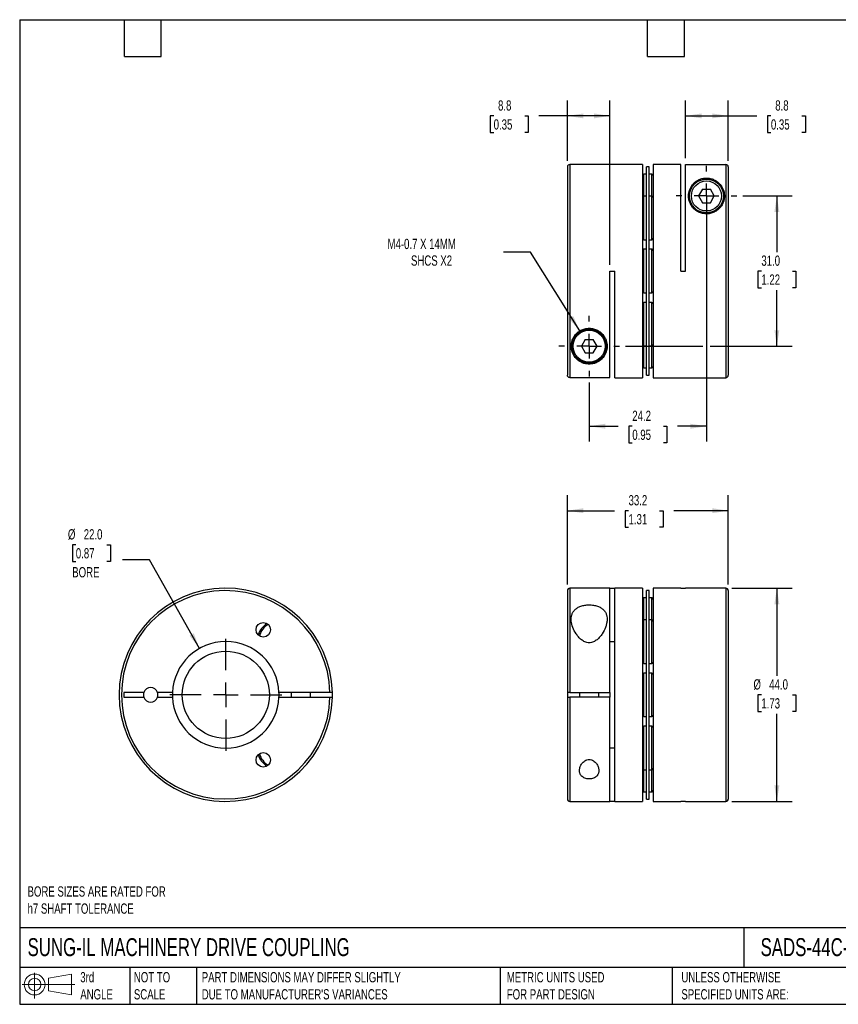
# Model space of a CAD drawing. Header units: millimetres. Extents: x 6 to 273, y 6 to 210.
# Tile 1 of 2: x 6 to 175, y 6 to 210. Entities that reach past the tile are written whole.
import ezdxf

# ---------------------------------------------------------------- set-up
doc = ezdxf.new("R2010")
doc.units = ezdxf.units.MM
doc.linetypes.add('SLD-Center', pattern=[19.05, 15.24, -1.27, 1.27, -1.27])
doc.linetypes.add('SLD-Solid', pattern=[0])
doc.layers.add('CENTER', color=40, linetype='SLD-Center')
doc.layers.add('SLD-DEFPOINTS', color=7, linetype='Continuous')
doc.layers.add('DIMENSIONS', color=140, linetype='SLD-Solid', lineweight=25)
doc.layers.add('TEXT', color=140, linetype='SLD-Solid', lineweight=25)
doc.styles.add('SLDTEXTSTYLE0', font='TXT', dxfattribs={"width": 0.7})
doc.dimstyles.new('SLDDIMSTYLE0', dxfattribs={"dimtxt": 2.158008, "dimasz": 3.302, "dimexe": 0, "dimexo": 0.0625, "dimgap": 0.539502, "dimtad": 0, "dimtih": 1, "dimtoh": 1, "dimdec": 1, "dimrnd": 1e-09, "dimzin": 4, "dimdsep": 46, "dimtxsty": 'SLDTEXTSTYLE0', "dimsah": 1, "dimcen": 0.09, "dimadec": 0, "dimazin": 1, "dimtfac": 1, "dimtdec": 1, "dimtofl": 0, "dimtmove": 0, "dimatfit": 3, "dimfxl": 0, "dimfrac": 2, "dimtolj": 1, "dimtzin": 12, "dimarcsym": 0})
doc.dimstyles.new('SLDDIMSTYLE1', dxfattribs={"dimtxt": 2.158008, "dimasz": 3.302, "dimexe": 0, "dimexo": 0.0625, "dimgap": 0.539502, "dimtad": 0, "dimtih": 1, "dimtoh": 1, "dimdec": 1, "dimrnd": 1e-09, "dimzin": 12, "dimdsep": 46, "dimtxsty": 'SLDTEXTSTYLE0', "dimsah": 1, "dimcen": 0.09, "dimadec": 0, "dimazin": 3, "dimtfac": 1, "dimtdec": 1, "dimtofl": 0, "dimtmove": 0, "dimatfit": 3, "dimfxl": 0, "dimfrac": 2, "dimtolj": 1, "dimtzin": 12, "dimarcsym": 0})
doc.dimstyles.new('SLDDIMSTYLE2', dxfattribs={"dimtxt": 2.158008, "dimasz": 3.302, "dimexe": 0, "dimexo": 0.0625, "dimgap": 0.539502, "dimtad": 0, "dimtih": 1, "dimtoh": 1, "dimdec": 1, "dimrnd": 1e-09, "dimzin": 4, "dimdsep": 46, "dimtxsty": 'SLDTEXTSTYLE0', "dimsah": 1, "dimcen": 0, "dimadec": 0, "dimazin": 1, "dimtfac": 1, "dimtdec": 1, "dimtofl": 0, "dimtmove": 0, "dimatfit": 3, "dimfxl": 0, "dimfrac": 2, "dimtolj": 1, "dimtzin": 12, "dimarcsym": 0})
doc.dimstyles.new('SLDDIMSTYLE3', dxfattribs={"dimtxt": 2.158008, "dimasz": 3.302, "dimexe": 0, "dimexo": 0.0625, "dimgap": 0.539502, "dimtad": 0, "dimtih": 1, "dimtoh": 1, "dimdec": 1, "dimrnd": 1e-09, "dimzin": 12, "dimdsep": 46, "dimtxsty": 'SLDTEXTSTYLE0', "dimsah": 1, "dimcen": 0, "dimadec": 0, "dimazin": 3, "dimtfac": 1, "dimtdec": 1, "dimtofl": 0, "dimtmove": 0, "dimatfit": 3, "dimfxl": 0, "dimfrac": 2, "dimtolj": 1, "dimtzin": 12, "dimarcsym": 0})

# ---------------------------------------------------------------- blocks, each defined once
blk = doc.blocks.new('Block11')
at = {"color": 7, "linetype": 'SLD-Solid', "lineweight": 18}
for p, q in [((2.59, 5.31), (2.59, 0)), ((5.48, 4.17), (10.18, 5.03)), ((5.48, 1.6), (5.48, 4.17)), ((10.18, 5.03), (10.18, 0.73)), ((0, 2.88), (10.87, 2.88)), ((5.48, 1.6), (10.18, 0.73))]:
    blk.add_line(p, q, dxfattribs=at)
for radius in [2.15, 1.29]:
    blk.add_circle((2.59, 2.88), radius, dxfattribs=at)
blk = doc.blocks.new('Block12')
at = {"layer": 'SLD-DEFPOINTS'}
blk.add_blockref('Block11', (0, 0), dxfattribs=at)
blk = doc.blocks.new('_D')
at = {"layer": 'DIMENSIONS'}
for p, q in [((153.31, 92.22), (165.75, 92.22)), ((162.57, 92.22), (162.57, 74.13)), ((159.37, 70.22), (158.64, 70.22)), ((158.64, 70.22), (158.64, 66.79)), ((165.78, 70.22), (166.5, 70.22)), ((166.5, 70.22), (166.5, 66.79)), ((158.64, 66.79), (159.37, 66.79)), ((162.57, 48.22), (162.57, 66.31)), ((166.5, 66.79), (165.78, 66.79)), ((153.31, 48.22), (165.75, 48.22))]:
    blk.add_line(p, q, dxfattribs=at)
for points in [[(162.57, 92.22), (162.06, 88.92), (163.08, 88.92)], [(162.57, 48.22), (163.08, 51.52), (162.06, 51.52)]]:
    blk.add_solid(points, dxfattribs=at)
at = {"layer": 'DIMENSIONS', "char_height": 2.117, "attachment_point": 1, "style": 'SLDTEXTSTYLE0'}
for s, insert in [('%%c', (157.74, 73.43)), ('44.0', (161, 73.43)), ('1.73', (159.37, 69.52))]:
    blk.add_mtext(s, dxfattribs=dict(at, insert=insert))
blk = doc.blocks.new('_D_1')
at = {"layer": 'DIMENSIONS'}
for p, q in [((119.34, 92.99), (119.34, 111.39)), ((152.54, 92.99), (152.54, 111.39)), ((119.34, 108.22), (129.05, 108.22)), ((131.97, 108.22), (131.25, 108.22)), ((131.25, 108.22), (131.25, 104.79)), ((138.38, 108.22), (139.11, 108.22)), ((139.11, 108.22), (139.11, 104.79)), ((152.54, 108.22), (141.31, 108.22)), ((131.25, 104.79), (131.97, 104.79)), ((139.11, 104.79), (138.38, 104.79))]:
    blk.add_line(p, q, dxfattribs=at)
for points in [[(119.34, 108.22), (122.65, 107.71), (122.65, 108.73)], [(152.54, 108.22), (149.24, 108.73), (149.24, 107.71)]]:
    blk.add_solid(points, dxfattribs=at)
at = {"layer": 'DIMENSIONS', "char_height": 2.117, "attachment_point": 1, "style": 'SLDTEXTSTYLE0'}
for s, insert in [('33.2', (131.97, 111.43)), ('1.31', (131.97, 107.52))]:
    blk.add_mtext(s, dxfattribs=dict(at, insert=insert))
blk = doc.blocks.new('_D_3')
at = {"layer": 'DIMENSIONS'}
for p, q in [((148.04, 171.9), (148.04, 122.48)), ((123.84, 134.66), (123.84, 122.48)), ((123.84, 125.65), (129.81, 125.65)), ((132.74, 125.65), (132.01, 125.65)), ((132.01, 125.65), (132.01, 122.22)), ((139.15, 125.65), (139.88, 125.65)), ((139.88, 125.65), (139.88, 122.22)), ((148.04, 125.65), (142.08, 125.65)), ((132.01, 122.22), (132.74, 122.22)), ((139.88, 122.22), (139.15, 122.22))]:
    blk.add_line(p, q, dxfattribs=at)
for points in [[(123.84, 125.65), (127.15, 125.14), (127.15, 126.16)], [(148.04, 125.65), (144.74, 126.16), (144.74, 125.14)]]:
    blk.add_solid(points, dxfattribs=at)
at = {"layer": 'DIMENSIONS', "char_height": 2.117, "attachment_point": 1, "style": 'SLDTEXTSTYLE0'}
for s, insert in [('24.2', (132.74, 128.86)), ('0.95', (132.74, 124.95))]:
    blk.add_mtext(s, dxfattribs=dict(at, insert=insert))
blk = doc.blocks.new('_D_4')
at = {"layer": 'DIMENSIONS'}
for p, q in [((155.55, 173.17), (165.75, 173.17)), ((162.57, 173.17), (162.57, 161.59)), ((159.37, 157.67), (158.64, 157.67)), ((158.64, 157.67), (158.64, 154.24)), ((165.78, 157.67), (166.5, 157.67)), ((166.5, 157.67), (166.5, 154.24)), ((158.64, 154.24), (159.37, 154.24)), ((162.57, 142.17), (162.57, 153.76)), ((166.5, 154.24), (165.78, 154.24)), ((131.35, 142.17), (147.28, 142.17)), ((148.81, 142.17), (165.75, 142.17))]:
    blk.add_line(p, q, dxfattribs=at)
for points in [[(162.57, 173.17), (162.06, 169.87), (163.08, 169.87)], [(162.57, 142.17), (163.08, 145.47), (162.06, 145.47)]]:
    blk.add_solid(points, dxfattribs=at)
at = {"layer": 'DIMENSIONS', "char_height": 2.117, "attachment_point": 1, "style": 'SLDTEXTSTYLE0'}
for s, insert in [('31.0', (159.37, 160.88)), ('1.22', (159.37, 156.97))]:
    blk.add_mtext(s, dxfattribs=dict(at, insert=insert))
blk = doc.blocks.new('_D_5')
at = {"layer": 'DIMENSIONS'}
for p, q in [((143.74, 180.94), (143.74, 192.87)), ((152.54, 180.44), (152.54, 192.87)), ((143.74, 189.7), (152.54, 189.7)), ((152.54, 189.7), (158.41, 189.7)), ((161.34, 189.7), (160.61, 189.7)), ((160.61, 189.7), (160.61, 186.27)), ((167.75, 189.7), (168.47, 189.7)), ((168.47, 189.7), (168.47, 186.27)), ((160.61, 186.27), (161.34, 186.27)), ((168.47, 186.27), (167.75, 186.27))]:
    blk.add_line(p, q, dxfattribs=at)
for points in [[(143.74, 189.7), (147.05, 189.19), (147.05, 190.2)], [(152.54, 189.7), (149.24, 190.2), (149.24, 189.19)]]:
    blk.add_solid(points, dxfattribs=at)
at = {"layer": 'DIMENSIONS', "char_height": 2.117, "attachment_point": 1, "style": 'SLDTEXTSTYLE0'}
for s, insert in [('8.8', (162.23, 192.91)), ('0.35', (161.34, 188.99))]:
    blk.add_mtext(s, dxfattribs=dict(at, insert=insert))
blk = doc.blocks.new('_D_6')
at = {"layer": 'DIMENSIONS'}
for p, q in [((119.34, 180.44), (119.34, 192.87)), ((128.14, 158.94), (128.14, 192.87)), ((104.14, 189.7), (103.42, 189.7)), ((103.42, 189.7), (103.42, 186.27)), ((110.55, 189.7), (111.28, 189.7)), ((111.28, 189.7), (111.28, 186.27)), ((119.34, 189.7), (113.48, 189.7)), ((128.14, 189.7), (119.34, 189.7)), ((103.42, 186.27), (104.14, 186.27)), ((111.28, 186.27), (110.55, 186.27))]:
    blk.add_line(p, q, dxfattribs=at)
for points in [[(119.34, 189.7), (122.65, 189.19), (122.65, 190.2)], [(128.14, 189.7), (124.84, 190.2), (124.84, 189.19)]]:
    blk.add_solid(points, dxfattribs=at)
at = {"layer": 'DIMENSIONS', "char_height": 2.117, "attachment_point": 1, "style": 'SLDTEXTSTYLE0'}
for s, insert in [('8.8', (105.04, 192.91)), ('0.35', (104.14, 188.99))]:
    blk.add_mtext(s, dxfattribs=dict(at, insert=insert))
blk = doc.blocks.new('_D_7')
at = {"layer": 'DIMENSIONS'}
for p, q in [((111.73, 161.6), (106.17, 161.6)), ((121.89, 145.31), (111.73, 161.6))]:
    blk.add_line(p, q, dxfattribs=at)
blk.add_solid([(121.89, 145.31), (120.57, 148.38), (119.71, 147.84)], dxfattribs=at)
at = {"layer": 'DIMENSIONS', "attachment_point": 1, "style": 'SLDTEXTSTYLE0'}
for s, insert, char_height in [('M4-0.7 X 14MM', (82.24, 164.33), 2.1167), ('SHCS X2', (87.08, 160.9), 2.117)]:
    blk.add_mtext(s, dxfattribs=dict(at, insert=insert, char_height=char_height))
blk = doc.blocks.new('SW_CENTERMARKSYMBOL_1')
at = {"layer": 'CENTER', "color": 0}
for p, q in [((0, 5.08), (0, 6.24)), ((0, 0), (0, 2.54)), ((-5.08, 0), (-6.24, 0)), ((0, 0), (-2.54, 0)), ((0, 0), (0, -2.54)), ((0, 0), (2.54, 0)), ((5.08, 0), (6.24, 0)), ((0, -5.08), (0, -6.24))]:
    blk.add_line(p, q, dxfattribs=at)
blk = doc.blocks.new('SW_CENTERMARKSYMBOL_2')
at = {"layer": 'CENTER', "color": 0}
for p, q in [((0, 5.08), (0, 6.24)), ((0, 0), (0, 2.54)), ((-5.08, 0), (-6.24, 0)), ((0, 0), (-2.54, 0)), ((0, 0), (0, -2.54)), ((0, 0), (2.54, 0)), ((5.08, 0), (6.24, 0)), ((0, -5.08), (0, -6.24))]:
    blk.add_line(p, q, dxfattribs=at)
blk = doc.blocks.new('_D_8')
at = {"layer": 'DIMENSIONS'}
for p, q in [((17.93, 101.19), (17.21, 101.19)), ((17.21, 101.19), (17.21, 97.76)), ((24.35, 101.19), (25.07, 101.19)), ((25.07, 101.19), (25.07, 97.76)), ((17.21, 97.76), (17.93, 97.76)), ((25.07, 97.76), (24.35, 97.76)), ((33.12, 98.06), (27.56, 98.06)), ((43.45, 79.79), (33.12, 98.06))]:
    blk.add_line(p, q, dxfattribs=at)
blk.add_solid([(43.45, 79.79), (42.26, 82.92), (41.38, 82.42)], dxfattribs=at)
at = {"layer": 'DIMENSIONS', "char_height": 2.117, "attachment_point": 1, "style": 'SLDTEXTSTYLE0'}
for s, insert in [('%%c', (16.3, 104.4)), ('22.0', (19.56, 104.4)), ('0.87', (17.93, 100.49)), ('BORE', (17.19, 96.58))]:
    blk.add_mtext(s, dxfattribs=dict(at, insert=insert))
blk = doc.blocks.new('SW_CENTERMARKSYMBOL_3')
at = {"layer": 'CENTER', "color": 0}
for p, q in [((0, 5.08), (0, 11.54)), ((0, 0), (0, 2.54)), ((-5.08, 0), (-11.54, 0)), ((0, 0), (-2.54, 0)), ((0, 0), (0, -2.54)), ((0, 0), (2.54, 0)), ((5.08, 0), (11.54, 0)), ((0, -5.08), (0, -11.54))]:
    blk.add_line(p, q, dxfattribs=at)

msp = doc.modelspace()

# ---------------------------------------------------------------- linework, layer by layer
for p, q in [((119.34, 179.17), (119.34, 136.18)), ((134.84, 179.67), (119.84, 179.67)), ((119.84, 179.67), (119.84, 135.68)), ((134.84, 179.67), (134.84, 135.67)), ((136.24, 179.17), (135.64, 179.17)), ((135.64, 136.17), (135.64, 179.17)), ((136.24, 136.17), (136.24, 179.17)), ((142.74, 179.67), (137.04, 179.67)), ((137.04, 179.67), (137.04, 135.67)), ((142.74, 157.67), (142.74, 179.67)), ((143.74, 179.67), (152.04, 179.67)), ((143.74, 157.67), (143.74, 179.67)), ((152.04, 179.67), (152.04, 135.67)), ((152.54, 179.17), (152.54, 136.17)), ((135.64, 177.67), (135.14, 177.67)), ((135.14, 173.13), (135.14, 177.67)), ((136.74, 177.67), (136.24, 177.67)), ((136.74, 173.13), (136.74, 177.67)), ((135.64, 173.13), (135.14, 173.13)), ((135.14, 164.13), (135.14, 173.13)), ((136.74, 173.13), (136.24, 173.13)), ((136.74, 164.13), (136.74, 173.13)), ((147.24, 174.57), (146.43, 173.17)), ((146.43, 173.17), (147.24, 171.77)), ((147.24, 174.57), (148.85, 174.57)), ((149.66, 173.17), (148.85, 174.57)), ((148.85, 171.77), (149.66, 173.17)), ((147.24, 171.77), (148.85, 171.77)), ((135.14, 164.13), (135.64, 164.13)), ((136.24, 164.13), (136.74, 164.13)), ((135.64, 162.17), (135.14, 162.17)), ((135.14, 153.17), (135.14, 162.17)), ((136.74, 162.17), (136.24, 162.17)), ((136.74, 153.17), (136.74, 162.17)), ((128.14, 157.67), (129.14, 157.67)), ((128.14, 135.68), (128.14, 157.67)), ((129.14, 135.67), (129.14, 157.67)), ((142.74, 157.67), (143.74, 157.67)), ((135.14, 153.17), (135.64, 153.17)), ((136.24, 153.17), (136.74, 153.17)), ((135.64, 151.21), (135.14, 151.21)), ((135.14, 142.21), (135.14, 151.21)), ((136.74, 151.21), (136.24, 151.21)), ((136.74, 142.21), (136.74, 151.21)), ((123.04, 143.57), (122.23, 142.17)), ((123.04, 143.57), (124.65, 143.57)), ((125.46, 142.17), (124.65, 143.57)), ((122.23, 142.17), (123.04, 140.77)), ((123.04, 140.77), (124.65, 140.77)), ((124.65, 140.77), (125.46, 142.17)), ((135.14, 142.21), (135.64, 142.21)), ((135.14, 137.67), (135.14, 142.21)), ((136.24, 142.21), (136.74, 142.21)), ((136.74, 137.67), (136.74, 142.21)), ((135.14, 137.67), (135.64, 137.67)), ((135.64, 136.17), (136.24, 136.17)), ((136.24, 137.67), (136.74, 137.67)), ((119.84, 135.68), (128.14, 135.68)), ((129.14, 135.67), (134.84, 135.67)), ((137.04, 135.67), (152.04, 135.67)), ((119.34, 91.72), (119.34, 70.72)), ((128.14, 92.22), (119.84, 92.22)), ((119.84, 92.22), (119.84, 70.72)), ((128.14, 92.22), (129.14, 92.22)), ((128.14, 70.72), (128.14, 92.22)), ((134.84, 92.22), (129.14, 92.22)), ((129.14, 48.22), (129.14, 92.22)), ((134.84, 92.22), (134.84, 48.22)), ((136.24, 91.72), (135.64, 91.72)), ((135.64, 70.22), (135.64, 91.72)), ((136.24, 70.22), (136.24, 91.72)), ((142.74, 92.22), (137.04, 92.22)), ((137.04, 92.22), (137.04, 48.22)), ((142.74, 92.22), (143.74, 92.22)), ((152.04, 92.22), (143.74, 92.22)), ((152.04, 92.22), (152.04, 48.22)), ((152.54, 91.72), (152.54, 48.72)), ((135.64, 90.22), (135.14, 90.22)), ((135.14, 85.68), (135.14, 90.22)), ((136.74, 90.22), (136.24, 90.22)), ((136.74, 85.68), (136.74, 90.22)), ((135.64, 85.68), (135.14, 85.68)), ((135.14, 81.18), (135.14, 85.68)), ((136.74, 85.68), (136.24, 85.68)), ((136.74, 81.18), (136.74, 85.68)), ((128.14, 81.22), (129.14, 81.22)), ((135.14, 76.68), (135.14, 81.18)), ((136.74, 76.68), (136.74, 81.18)), ((135.14, 76.68), (135.64, 76.68)), ((136.24, 76.68), (136.74, 76.68)), ((135.64, 74.72), (135.14, 74.72)), ((135.14, 70.22), (135.14, 74.72)), ((136.74, 74.72), (136.24, 74.72)), ((136.74, 70.22), (136.74, 74.72)), ((31.95, 70.72), (27.86, 70.72)), ((27.86, 70.72), (27.86, 69.72)), ((27.86, 69.72), (31.95, 69.72)), ((37.87, 70.72), (34.78, 70.72)), ((34.78, 69.72), (37.87, 69.72)), ((70.36, 70.72), (59.85, 70.72)), ((59.85, 69.72), (70.36, 69.72)), ((62.36, 70.72), (62.36, 69.72)), ((66.36, 69.72), (66.36, 70.72)), ((70.86, 69.72), (70.86, 70.72)), ((119.34, 70.72), (119.34, 69.72)), ((119.34, 69.72), (119.34, 48.72)), ((119.84, 70.72), (128.14, 70.72)), ((128.14, 69.72), (119.84, 69.72)), ((119.84, 69.72), (119.84, 48.22)), ((121.84, 70.72), (121.84, 69.72)), ((125.84, 69.72), (125.84, 70.72)), ((128.14, 70.72), (128.14, 69.72)), ((128.14, 48.22), (128.14, 69.72)), ((135.14, 65.72), (135.14, 70.22)), ((135.64, 48.72), (135.64, 70.22)), ((136.24, 48.72), (136.24, 70.22)), ((136.74, 65.72), (136.74, 70.22)), ((135.14, 65.72), (135.64, 65.72)), ((136.24, 65.72), (136.74, 65.72)), ((135.64, 63.76), (135.14, 63.76)), ((135.14, 59.26), (135.14, 63.76)), ((136.74, 63.76), (136.24, 63.76)), ((136.74, 59.26), (136.74, 63.76)), ((129.14, 59.22), (128.14, 59.22)), ((135.14, 54.76), (135.14, 59.26)), ((136.74, 54.76), (136.74, 59.26)), ((135.14, 54.76), (135.64, 54.76)), ((135.14, 54.72), (135.14, 54.76)), ((135.14, 50.22), (135.14, 54.72)), ((136.24, 54.76), (136.74, 54.76)), ((136.74, 54.72), (136.74, 54.76)), ((136.74, 50.22), (136.74, 54.72)), ((135.14, 50.22), (135.64, 50.22)), ((136.24, 50.22), (136.74, 50.22)), ((119.84, 48.22), (128.14, 48.22)), ((129.14, 48.22), (128.14, 48.22)), ((129.14, 48.22), (134.84, 48.22)), ((135.64, 48.72), (136.24, 48.72)), ((137.04, 48.22), (142.74, 48.22)), ((143.74, 48.22), (142.74, 48.22)), ((143.74, 48.22), (152.04, 48.22))]:
    msp.add_line(p, q)
for centre, radius in [((148.04, 173.17), 3.5), ((148.04, 173.17), 3.1), ((123.84, 142.17), 3.5), ((123.84, 142.17), 3.3), ((56.61, 83.64), 1.5), ((48.86, 70.22), 9), ((56.61, 56.8), 1.5)]:
    msp.add_circle(centre, radius)
for centre, radius, start, end in [((119.84, 179.17), 0.5, 90, 180), ((135.14, 177.37), 0.3, 90, 180), ((136.74, 177.37), 0.3, 0, 90), ((135.14, 172.83), 0.3, 90, 180), ((136.74, 172.83), 0.3, 0, 90), ((135.14, 164.43), 0.3, 180, 270), ((136.74, 164.43), 0.3, 270, 0), ((135.14, 161.87), 0.3, 90, 180), ((136.74, 161.87), 0.3, 0, 90), ((135.14, 153.47), 0.3, 180, 270), ((136.74, 153.47), 0.3, 270, 0), ((135.14, 150.91), 0.3, 90, 180), ((136.74, 150.91), 0.3, 0, 90), ((135.14, 142.51), 0.3, 180, 270), ((136.74, 142.51), 0.3, 270, 0), ((135.14, 137.97), 0.3, 180, 270), ((136.74, 137.97), 0.3, 270, 0), ((152.04, 136.17), 0.5, 270, 0), ((48.86, 70.22), 22, 1.3023, 358.6977), ((48.86, 70.22), 21.5, 1.3326, 358.6674), ((119.84, 91.72), 0.5, 90, 180), ((152.04, 91.72), 0.5, 0, 90), ((135.14, 89.92), 0.3, 90, 180), ((136.74, 89.92), 0.3, 0, 90), ((135.14, 85.38), 0.3, 90, 180), ((136.74, 85.38), 0.3, 0, 90), ((59.82, 81.18), 4.5, 123.2115, 161.7885), ((59.82, 81.18), 4.2, 121.647, 163.353), ((48.86, 70.22), 11, 2.6053, 177.3947), ((135.14, 76.98), 0.3, 180, 270), ((136.74, 76.98), 0.3, 270, 0), ((135.14, 74.42), 0.3, 90, 180), ((136.74, 74.42), 0.3, 0, 90), ((33.36, 70.22), 1.5, 19.4712, 160.5288), ((33.36, 70.22), 1.5, 160.5288, 199.4712), ((33.36, 70.22), 1.5, 199.4712, 340.5288), ((33.36, 70.22), 1.5, 340.5288, 19.4712), ((48.86, 70.22), 11, 177.3947, 182.6053), ((48.86, 70.22), 11, 182.6053, 357.3947), ((48.86, 70.22), 11, 357.3947, 2.6053), ((135.14, 66.02), 0.3, 180, 270), ((136.74, 66.02), 0.3, 270, 0), ((135.14, 63.46), 0.3, 90, 180), ((136.74, 63.46), 0.3, 0, 90), ((59.82, 59.26), 4.5, 198.2115, 236.7885), ((59.82, 59.26), 4.2, 196.647, 238.353), ((135.14, 55.06), 0.3, 180, 270), ((136.74, 55.06), 0.3, 270, 0), ((135.14, 50.52), 0.3, 180, 270), ((136.74, 50.52), 0.3, 270, 0), ((119.84, 48.72), 0.5, 180, 270), ((152.04, 48.72), 0.5, 270, 0)]:
    msp.add_arc(centre, radius, start, end)
for points, knots in [([(152.54, 179.17), (152.54, 179.3), (152.49, 179.43), (152.31, 179.61), (152.18, 179.67), (152.04, 179.67)], [0, 0, 0, 0, 0.5, 0.5, 1, 1, 1, 1]), ([(144.34, 173.17), (144.34, 172.96), (144.36, 172.74), (144.44, 172.3), (144.5, 172.07), (144.67, 171.63), (144.78, 171.41), (145.05, 170.99), (145.21, 170.78), (145.58, 170.4), (145.8, 170.22), (146.15, 169.99), (146.28, 169.92), (146.54, 169.79), (146.68, 169.73), (147.09, 169.59), (147.38, 169.52), (147.99, 169.46), (148.29, 169.47), (148.74, 169.54), (148.89, 169.57), (149.17, 169.65), (149.31, 169.69), (149.58, 169.8), (149.71, 169.87), (149.96, 170), (150.08, 170.08), (150.42, 170.33), (150.62, 170.51), (150.98, 170.9), (151.13, 171.11), (151.37, 171.54), (151.47, 171.76), (151.62, 172.21), (151.68, 172.43), (151.74, 172.86), (151.75, 173.08), (151.74, 173.51), (151.71, 173.71), (151.63, 174.11), (151.57, 174.3), (151.43, 174.68), (151.34, 174.86), (151.04, 175.38), (150.78, 175.7), (150.29, 176.12), (150.11, 176.25), (149.81, 176.43), (149.7, 176.48), (149.48, 176.59), (149.36, 176.63), (149.11, 176.72), (148.98, 176.76), (148.7, 176.82), (148.55, 176.84), (148.26, 176.87), (148.11, 176.88), (147.8, 176.87), (147.65, 176.86), (147.36, 176.81), (147.22, 176.78), (146.96, 176.71), (146.83, 176.67), (146.47, 176.53), (146.26, 176.42), (145.87, 176.17), (145.69, 176.04), (145.38, 175.75), (145.24, 175.6), (144.87, 175.12), (144.68, 174.76), (144.42, 174), (144.34, 173.6), (144.34, 173.17)], [0, 0, 0, 0, 0.03125, 0.03125, 0.0625, 0.0625, 0.09375, 0.09375, 0.125, 0.125, 0.15625, 0.15625, 0.171875, 0.171875, 0.1875, 0.1875, 0.21875, 0.21875, 0.25, 0.25, 0.265625, 0.265625, 0.28125, 0.28125, 0.296875, 0.296875, 0.3125, 0.3125, 0.34375, 0.34375, 0.375, 0.375, 0.40625, 0.40625, 0.4375, 0.4375, 0.46875, 0.46875, 0.5, 0.5, 0.53125, 0.53125, 0.5625, 0.5625, 0.625, 0.625, 0.65625, 0.65625, 0.671875, 0.671875, 0.6875, 0.6875, 0.703125, 0.703125, 0.71875, 0.71875, 0.734375, 0.734375, 0.75, 0.75, 0.765625, 0.765625, 0.78125, 0.78125, 0.8125, 0.8125, 0.84375, 0.84375, 0.875, 0.875, 0.9375, 0.9375, 1, 1, 1, 1]), ([(123.84, 138.47), (124, 138.47), (124.15, 138.48), (124.44, 138.52), (124.58, 138.54), (124.99, 138.64), (125.24, 138.74), (125.68, 138.95), (125.87, 139.07), (126.23, 139.34), (126.39, 139.48), (126.82, 139.93), (127.04, 140.27), (127.29, 140.82), (127.36, 141), (127.47, 141.4), (127.51, 141.6), (127.57, 142.22), (127.54, 142.66), (127.37, 143.32), (127.29, 143.54), (127.08, 143.98), (126.95, 144.2), (126.64, 144.61), (126.46, 144.8), (126.04, 145.16), (125.81, 145.32), (125.42, 145.52), (125.29, 145.58), (125.01, 145.69), (124.87, 145.73), (124.44, 145.84), (124.13, 145.87), (123.68, 145.87), (123.53, 145.86), (123.23, 145.83), (123.08, 145.8), (122.65, 145.69), (122.38, 145.58), (122, 145.38), (121.87, 145.31), (121.64, 145.15), (121.53, 145.06), (121.22, 144.8), (121.04, 144.6), (120.73, 144.19), (120.6, 143.97), (120.4, 143.53), (120.32, 143.31), (120.2, 142.87), (120.17, 142.65), (120.14, 142.22), (120.14, 142), (120.21, 141.38), (120.31, 141), (120.65, 140.26), (120.87, 139.93), (121.3, 139.48), (121.46, 139.33), (121.82, 139.07), (122.01, 138.95), (122.45, 138.74), (122.7, 138.64), (123.1, 138.54), (123.25, 138.52), (123.54, 138.48), (123.69, 138.47), (123.84, 138.47)], [0, 0, 0, 0, 0.015625, 0.015625, 0.03125, 0.03125, 0.0625, 0.0625, 0.09375, 0.09375, 0.125, 0.125, 0.1875, 0.1875, 0.21875, 0.21875, 0.25, 0.25, 0.3125, 0.3125, 0.34375, 0.34375, 0.375, 0.375, 0.40625, 0.40625, 0.4375, 0.4375, 0.453125, 0.453125, 0.46875, 0.46875, 0.5, 0.5, 0.515625, 0.515625, 0.53125, 0.53125, 0.5625, 0.5625, 0.578125, 0.578125, 0.59375, 0.59375, 0.625, 0.625, 0.65625, 0.65625, 0.6875, 0.6875, 0.71875, 0.71875, 0.75, 0.75, 0.8125, 0.8125, 0.875, 0.875, 0.90625, 0.90625, 0.9375, 0.9375, 0.96875, 0.96875, 0.984375, 0.984375, 1, 1, 1, 1]), ([(119.84, 135.68), (119.71, 135.68), (119.58, 135.73), (119.4, 135.92), (119.34, 136.05), (119.34, 136.18)], [0, 0, 0, 0, 0.5, 0.5, 1, 1, 1, 1]), ([(123.84, 80.96), (124, 80.96), (124.15, 80.98), (124.44, 81.04), (124.58, 81.09), (124.99, 81.26), (125.24, 81.42), (125.68, 81.77), (125.87, 81.97), (126.23, 82.38), (126.39, 82.59), (126.82, 83.24), (127.04, 83.69), (127.29, 84.36), (127.36, 84.58), (127.47, 85.02), (127.51, 85.24), (127.57, 85.89), (127.54, 86.31), (127.37, 86.9), (127.29, 87.09), (127.08, 87.44), (126.95, 87.61), (126.64, 87.92), (126.46, 88.06), (126.04, 88.32), (125.81, 88.43), (125.42, 88.56), (125.29, 88.6), (125.01, 88.67), (124.87, 88.7), (124.44, 88.76), (124.13, 88.79), (123.68, 88.79), (123.53, 88.78), (123.23, 88.76), (123.08, 88.74), (122.65, 88.67), (122.38, 88.6), (122, 88.46), (121.87, 88.41), (121.64, 88.31), (121.53, 88.25), (121.22, 88.06), (121.04, 87.91), (120.73, 87.6), (120.6, 87.43), (120.4, 87.08), (120.32, 86.89), (120.2, 86.5), (120.17, 86.3), (120.14, 85.88), (120.14, 85.66), (120.21, 85.02), (120.31, 84.58), (120.65, 83.68), (120.87, 83.23), (121.3, 82.59), (121.46, 82.37), (121.82, 81.96), (122.01, 81.77), (122.45, 81.42), (122.7, 81.26), (123.1, 81.09), (123.25, 81.04), (123.54, 80.98), (123.69, 80.96), (123.84, 80.96)], [0, 0, 0, 0, 0.015625, 0.015625, 0.03125, 0.03125, 0.0625, 0.0625, 0.09375, 0.09375, 0.125, 0.125, 0.1875, 0.1875, 0.21875, 0.21875, 0.25, 0.25, 0.3125, 0.3125, 0.34375, 0.34375, 0.375, 0.375, 0.40625, 0.40625, 0.4375, 0.4375, 0.453125, 0.453125, 0.46875, 0.46875, 0.5, 0.5, 0.515625, 0.515625, 0.53125, 0.53125, 0.5625, 0.5625, 0.578125, 0.578125, 0.59375, 0.59375, 0.625, 0.625, 0.65625, 0.65625, 0.6875, 0.6875, 0.71875, 0.71875, 0.75, 0.75, 0.8125, 0.8125, 0.875, 0.875, 0.90625, 0.90625, 0.9375, 0.9375, 0.96875, 0.96875, 0.984375, 0.984375, 1, 1, 1, 1]), ([(70.86, 70.72), (70.86, 70.72), (70.8, 70.72), (70.62, 70.72), (70.49, 70.72), (70.36, 70.72)], [0, 0, 0, 0, 0.5, 0.5, 1, 1, 1, 1]), ([(70.36, 69.72), (70.49, 69.72), (70.62, 69.72), (70.8, 69.72), (70.86, 69.72), (70.86, 69.72)], [0, 0, 0, 0, 0.5, 0.5, 1, 1, 1, 1]), ([(119.84, 70.72), (119.71, 70.72), (119.58, 70.72), (119.4, 70.72), (119.34, 70.72), (119.34, 70.72)], [0, 0, 0, 0, 0.5, 0.5, 1, 1, 1, 1]), ([(119.34, 69.72), (119.34, 69.72), (119.4, 69.72), (119.58, 69.72), (119.71, 69.72), (119.84, 69.72)], [0, 0, 0, 0, 0.5, 0.5, 1, 1, 1, 1]), ([(123.84, 56.89), (123.68, 56.89), (123.53, 56.86), (123.22, 56.77), (123.09, 56.7), (122.71, 56.46), (122.51, 56.26), (122.19, 55.84), (122.07, 55.62), (121.95, 55.28), (121.92, 55.16), (121.87, 54.93), (121.85, 54.82), (121.84, 54.48), (121.86, 54.26), (121.97, 53.94), (122.01, 53.84), (122.13, 53.64), (122.2, 53.55), (122.45, 53.28), (122.67, 53.13), (123.07, 52.96), (123.22, 52.92), (123.53, 52.86), (123.69, 52.85), (124.01, 52.85), (124.17, 52.86), (124.47, 52.92), (124.62, 52.96), (124.89, 53.07), (125.01, 53.14), (125.23, 53.29), (125.32, 53.37), (125.57, 53.64), (125.69, 53.84), (125.83, 54.26), (125.85, 54.48), (125.83, 54.93), (125.78, 55.16), (125.61, 55.62), (125.5, 55.84), (125.18, 56.26), (124.98, 56.46), (124.6, 56.7), (124.46, 56.77), (124.16, 56.86), (124.01, 56.89), (123.84, 56.89)], [0, 0, 0, 0, 0.03125, 0.03125, 0.0625, 0.0625, 0.125, 0.125, 0.1875, 0.1875, 0.21875, 0.21875, 0.25, 0.25, 0.3125, 0.3125, 0.34375, 0.34375, 0.375, 0.375, 0.4375, 0.4375, 0.46875, 0.46875, 0.5, 0.5, 0.53125, 0.53125, 0.5625, 0.5625, 0.59375, 0.59375, 0.625, 0.625, 0.6875, 0.6875, 0.75, 0.75, 0.8125, 0.8125, 0.875, 0.875, 0.9375, 0.9375, 0.96875, 0.96875, 1, 1, 1, 1])]:
    msp.add_open_spline(points, degree=3, knots=knots)
at = {"layer": 'TEXT'}
for p, q in [((6.35, 209.55), (273.05, 209.55)), ((6.35, 209.55), (6.35, 6.35)), ((27.94, 201.93), (27.94, 209.55)), ((35.56, 201.93), (35.56, 209.55)), ((135.89, 201.93), (135.89, 209.55)), ((143.51, 201.93), (143.51, 209.55)), ((27.94, 201.93), (35.56, 201.93)), ((135.89, 201.93), (143.51, 201.93)), ((273.05, 22.13), (6.35, 22.13)), ((155.76, 22.13), (155.76, 13.97)), ((273.05, 13.97), (6.35, 13.97)), ((29.04, 13.97), (29.04, 6.35)), ((42.84, 13.97), (42.84, 6.35)), ((105.48, 13.97), (105.48, 6.35)), ((141, 13.97), (141, 6.35)), ((6.35, 6.35), (273.05, 6.35))]:
    msp.add_line(p, q, dxfattribs=at)

# ---------------------------------------------------------------- block references
at = {"layer": 'CENTER'}
for name, p in [('SW_CENTERMARKSYMBOL_2', (148.04, 173.17)), ('SW_CENTERMARKSYMBOL_1', (123.84, 142.17)), ('SW_CENTERMARKSYMBOL_3', (48.86, 70.22))]:
    msp.add_blockref(name, p, dxfattribs=at)
at = {"layer": 'SLD-DEFPOINTS'}
msp.add_blockref('Block12', (6.84, 7.55), dxfattribs=at)

# ---------------------------------------------------------------- texts
at = {"layer": 'TEXT', "attachment_point": 1, "style": 'SLDTEXTSTYLE0'}
for s, insert, char_height in [('BORE SIZES ARE RATED FOR^Jh7 SHAFT TOLERANCE', (7.97, 30.69), 2.1167), ('SUNG-IL MACHINERY DRIVE COUPLING', (7.97, 20), 3.7042), ('SADS-44C-22-22', (159.21, 20), 3.7042), ('3rd^JANGLE', (18.85, 13), 2.117), ('NOT TO^JSCALE', (29.91, 13), 2.1167), ("PART DIMENSIONS MAY DIFFER SLIGHTLY ^JDUE TO MANUFACTURER'S VARIANCES", (43.91, 13), 2.1167), ('METRIC UNITS USED ^JFOR PART DESIGN', (106.85, 13), 2.1167), ('UNLESS OTHERWISE ^JSPECIFIED UNITS ARE:', (142.87, 13), 2.1167)]:
    msp.add_mtext(s, dxfattribs=dict(at, insert=insert, char_height=char_height))

# ---------------------------------------------------------------- dimensions: what is measured, and where the dimension line sits
at = {"layer": 'DIMENSIONS'}
for base, p1, p2, picture, middle in [((119.34, 189.7), (128.14, 157.67), (119.34, 179.17), '_D_6', (107.35, 189.7)), ((152.54, 189.7), (143.74, 179.67), (152.54, 179.17), '_D_5', (164.54, 189.7)), ((123.84, 125.65), (148.04, 173.17), (123.84, 135.93), '_D_3', (135.94, 125.65)), ((119.34, 108.22), (152.54, 91.72), (119.34, 91.72), '_D_1', (135.18, 108.22))]:
    dim = msp.add_linear_dim(base=base, p1=p1, p2=p2, dimstyle='SLDDIMSTYLE1', dxfattribs=at)
    dim.commit()
    dim.dimension.update_dxf_attribs({"geometry": picture, "text_midpoint": middle, "dimtype": 160})
dim = msp.add_linear_dim(base=(162.57, 173.17), p1=(130.08, 142.17), p2=(154.28, 173.17), angle=90, dimstyle='SLDDIMSTYLE0', dxfattribs=at)
dim.commit()
dim.dimension.update_dxf_attribs({"geometry": '_D_4', "text_midpoint": (162.57, 157.67), "dimtype": 160})
dim = msp.add_diameter_dim_2p(p1=(125.8, 139.03), p2=(121.89, 145.31), text='M4-0.7 X 14MM\\PSHCS X2', dimstyle='SLDDIMSTYLE3', override={"dimpost": '<>'}, dxfattribs=at)
dim.commit()
dim.dimension.update_dxf_attribs({"geometry": '_D_7', "text_midpoint": (93.41, 161.6), "dimtype": 163})
dim = msp.add_diameter_dim_2p(p1=(54.28, 60.64), p2=(43.45, 79.79), text='<>\\PBORE', dimstyle='SLDDIMSTYLE2', dxfattribs=at)
dim.commit()
dim.dimension.update_dxf_attribs({"geometry": '_D_8', "text_midpoint": (21.14, 99.17), "dimtype": 163})
dim = msp.add_linear_dim(base=(162.57, 48.22), p1=(152.04, 92.22), p2=(152.04, 48.22), angle=90, text='%%c<>', dimstyle='SLDDIMSTYLE0', dxfattribs=at)
dim.commit()
dim.dimension.update_dxf_attribs({"geometry": '_D', "text_midpoint": (162.57, 70.22), "dimtype": 160})

doc.saveas('drawing.dxf')
